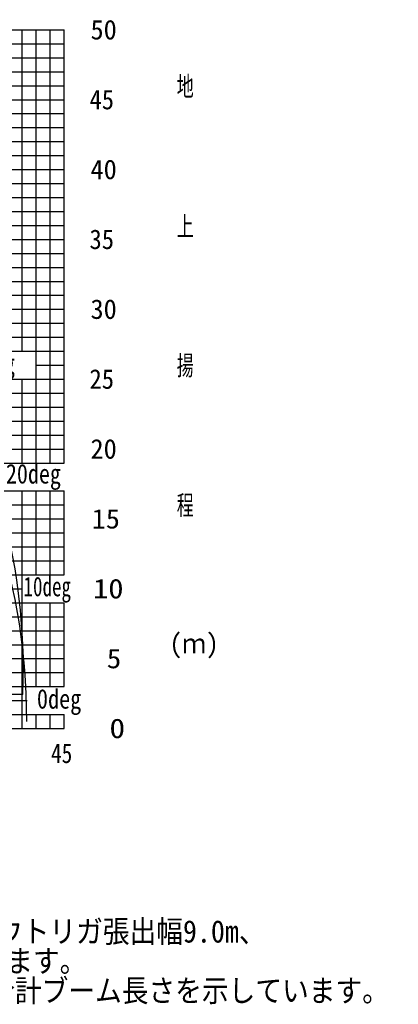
# Model space of a CAD drawing. Extents: x -126562 to 47723, y -58355 to 51651.
# Tile 7 of 14: x -72736 to -45622, y -56236 to 14225. Entities that reach past the tile are written whole.
import ezdxf

# ---------------------------------------------------------------- set-up
doc = ezdxf.new("R2010")
doc.units = 0
doc.layers.get('0').update_dxf_attribs({"linetype": 'CONTINUOUS'})

msp = doc.modelspace()

# ---------------------------------------------------------------- linework, layer by layer
at = {"color": 10, "linetype": 'Continuous'}
for p, q in [((-114558.199093, 13500.029847), (-69558.199093, 13500.029847)), ((-69558.199093, -17499.970153), (-69558.199093, 13500.029847)), ((-109649.860622, 8500.029847), (-69558.199093, 8500.029847)), ((-110352.564796, 3500.029847), (-69558.199093, 3500.029847)), ((-110997.710514, -1499.970153), (-69558.199093, -1499.970153)), ((-111700.414688, -6499.970153), (-69558.199093, -6499.970153)), ((-112343.53758, -11499.970153), (-69558.199093, -11499.970153)), ((-113046.241754, -16499.970153), (-69558.199093, -16499.970153)), ((-69558.199093, -25499.970153), (-69558.199093, -19499.970153)), ((-113645.221327, -21499.970153), (-69558.199093, -21499.970153)), ((-113560.212511, -26499.970153), (-72558.199093, -26499.970153)), ((-69558.199093, -33499.970153), (-69558.199093, -27499.970153)), ((-113308.621446, -31499.970153), (-69558.199093, -31499.970153)), ((-69558.199093, -36499.970153), (-69558.199093, -35499.970153))]:
    msp.add_line(p, q, dxfattribs=at)
at = {"color": 7, "linetype": 'Continuous'}
for p, q in [((-72558.199093, -9499.970153), (-72558.199093, 13500.029847)), ((-71558.199093, -17499.970153), (-71558.199093, 13500.029847)), ((-70558.199093, -17499.970153), (-70558.199093, 13500.029847)), ((-103558.199093, 12500.029847), (-69558.199093, 12500.029847)), ((-114558.199093, 11500.029847), (-69558.199093, 11500.029847)), ((-108323.2809, 10500.029847), (-69558.199093, 10500.029847)), ((-94558.199093, 9500.029847), (-69558.199093, 9500.029847)), ((-107857.494784, 7500.029847), (-69558.199093, 7500.029847)), ((-87558.199093, 6500.029847), (-69558.199093, 6500.029847)), ((-110071.483126, 5500.029847), (-69558.199093, 5500.029847)), ((-110212.023961, 4500.029847), (-69558.199093, 4500.029847)), ((-110493.10563, 2500.029847), (-69558.199093, 2500.029847)), ((-81558.199093, 1500.029847), (-69558.199093, 1500.029847)), ((-110774.1873, 500.029847), (-69558.199093, 500.029847)), ((-110857.16968, -499.970153), (-69558.199093, -499.970153)), ((-111138.251349, -2499.970153), (-69558.199093, -2499.970153)), ((-111278.792184, -3499.970153), (-69558.199093, -3499.970153)), ((-75558.199093, -4499.970153), (-69558.199093, -4499.970153)), ((-111559.873853, -5499.970153), (-69558.199093, -5499.970153)), ((-111840.955523, -7499.970153), (-69558.199093, -7499.970153)), ((-111981.496357, -8499.970153), (-69558.199093, -8499.970153)), ((-111898.346683, -9499.970153), (-69558.199093, -9499.970153)), ((-71558.199093, -10499.970153), (-69558.199093, -10499.970153)), ((-72558.199093, -17499.970153), (-72558.199093, -11499.970153)), ((-112484.078415, -12499.970153), (-69558.199093, -12499.970153)), ((-112624.61925, -13499.970153), (-69558.199093, -13499.970153)), ((-112765.160085, -14499.970153), (-69558.199093, -14499.970153)), ((-112905.700919, -15499.970153), (-69558.199093, -15499.970153)), ((-113186.782589, -17499.970153), (-69558.199093, -17499.970153)), ((-113421.412432, -19499.970153), (-69558.199093, -19499.970153)), ((-72558.199093, -36499.970153), (-72558.199093, -19499.970153)), ((-71558.199093, -25499.970153), (-71558.199093, -19499.970153)), ((-70558.199093, -25499.970153), (-70558.199093, -19499.970153)), ((-113504.680492, -20499.970153), (-69558.199093, -20499.970153)), ((-113785.762161, -22499.970153), (-69558.199093, -22499.970153)), ((-113730.500036, -23499.970153), (-69558.199093, -23499.970153)), ((-113644.031062, -24499.970153), (-69558.199093, -24499.970153)), ((-113602.121786, -25499.970153), (-69558.199093, -25499.970153)), ((-113518.303235, -27499.970153), (-69558.199093, -27499.970153)), ((-71558.199093, -33499.970153), (-71558.199093, -27499.970153)), ((-70558.199093, -33499.970153), (-70558.199093, -27499.970153)), ((-113476.393959, -28499.970153), (-69558.199093, -28499.970153)), ((-113392.439997, -29499.970153), (-69558.199093, -29499.970153)), ((-113350.530722, -30499.970153), (-69558.199093, -30499.970153)), ((-111290.753881, -32499.970153), (-69558.199093, -32499.970153)), ((-110411.707858, -33499.970153), (-69558.199093, -33499.970153)), ((-109369.420103, -35499.970153), (-69558.199093, -35499.970153)), ((-71558.199093, -36499.970153), (-71558.199093, -35499.970153)), ((-70558.199093, -36499.970153), (-70558.199093, -35499.970153))]:
    msp.add_line(p, q, dxfattribs=at)
at = {"color": 151, "linetype": 'Continuous'}
for p, q in [((-72509.613931, -34075.841664), (-110287.48344, -34075.841664)), ((-114558.199093, -36499.970153), (-69558.199093, -36499.970153))]:
    msp.add_line(p, q, dxfattribs=at)
at = {"color": 255, "linetype": 'Continuous'}
msp.add_line((-109369.420103, -34499.970153), (-72211.396125, -34499.970153), dxfattribs=at)
at = {"color": 100, "linetype": 'Continuous'}
msp.add_arc((-116458.199093, -32305.841762), 43984.213503, 357.693697, 79.28949, dxfattribs=at)
at = {"color": 130, "linetype": 'Continuous'}
msp.add_arc((-116213.275934, -35820.960055), 43984.213503, 359.766813, 79.289496, dxfattribs=at)

# ---------------------------------------------------------------- texts
at = {"color": 7, "linetype": 'Continuous', "char_height": 1400}
for s, insert, attachment_point in [('\\W0.985907;\\A1; 50', (-68600.626027, 13500.000447), 4), ('\\W0.666400;\\A1;地', (-61486.283953, 9403.771104), 4), ('\\W0.922708;\\A1; 45', (-68615.372467, 8500.000335), 4), ('\\W0.985907;\\A1; 40', (-68600.626027, 3500.000224), 4), ('\\W0.666400;\\A1;上', (-61486.283953, -596.229119), 4), ('\\W0.922708;\\A1; 35', (-68615.372467, -1499.999888), 4), ('\\W0.985907;\\A1; 30', (-68600.626027, -6500), 4), ('\\W0.827255;\\A1;30deg', (-77007.921115, -10599.355807), 4), ('\\W0.666400;\\A1;揚', (-61486.283953, -10596.229343), 4), ('\\W0.922708;\\A1; 25', (-68615.372467, -11500.000112), 4), ('\\W0.985907;\\A1; 20', (-68600.626027, -16499.99412), 4), ('\\W0.827255;\\A1;20deg', (-73722.073058, -18499.971044), 4), ('\\W0.666400;\\A1;程', (-61486.283953, -20596.229566), 4), ('\\W1.058400;\\A1; 15', (-68583.710957, -21499.994232), 4), ('\\W0.714286;\\A1;10deg', (-72461.968322, -26566.896961), 4), ('\\W1.142400;\\A1; 10', (-68564.110945, -26499.982136), 4), ('\\W0.946990;\\A1;(ｍ)', (-62010.050985, -30596.22979), 4), ('\\W1.090473;\\A1;  5', (-68576.227284, -31499.976145), 4), ('\\W0.834449;\\A1;0deg', (-71502.425782, -34608.596463), 4), ('\\W1.179856;\\A1;  0', (-68555.371287, -36499.970153), 4), ('\\W0.799680;\\A1;45', (-70491.243636, -37571.410636), 1)]:
    msp.add_mtext(s, dxfattribs=dict(at, insert=insert, attachment_point=attachment_point))
at = {"color": 7, "linetype": 'Continuous', "insert": (-123434.503048, -48099.672846), "char_height": 1600, "attachment_point": 1, "line_spacing_factor": 0.794286}
msp.add_mtext('\\W0.919638;\\A1;（注意）1.上図はブームのたわみを含んでいません｡\\P\u3000\u3000\u3000\u30002.標準ヘッド装着、カウンタウエイト164ｔ、アウトリガ張出幅9.0m、\\P\u3000\u3000\u3000\u3000\u3000\u3000アシストジャッキ使用時の性能を図示しています。\\P    3.ブーム長さは、4段ESPブームと0.5m標準ヘッドの合計ブーム長さを示しています。', dxfattribs=at)

doc.saveas('drawing.dxf')
